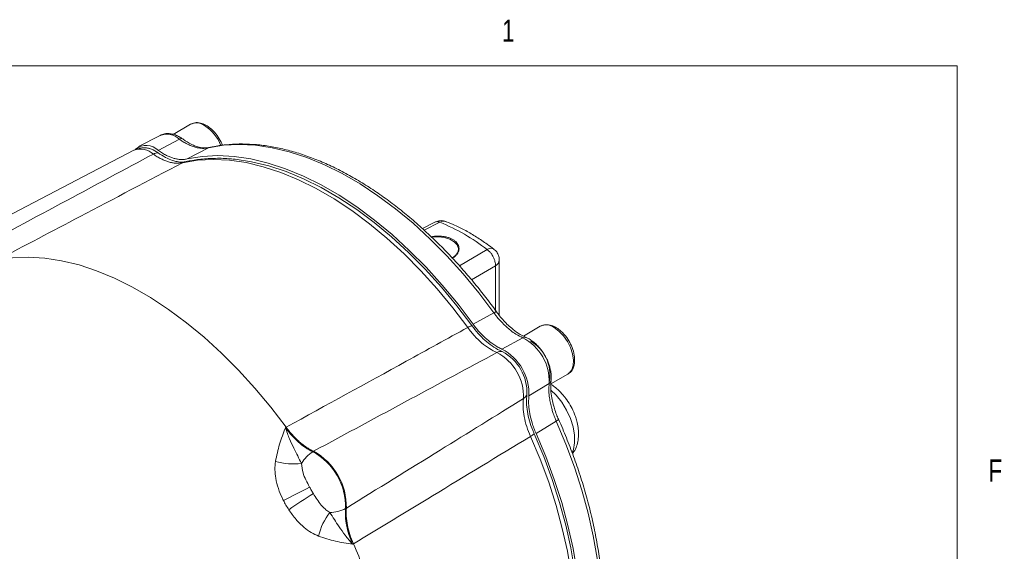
# Model space of a CAD drawing. Header units: inches. Extents: x 0.3 to 33.9, y 0.2 to 21.6.
# Tile 24 of 24: x 29.5 to 33.7, y 19.4 to 21.6. Entities that reach past the tile are written whole.
import ezdxf

# ---------------------------------------------------------------- set-up
doc = ezdxf.new("R2010")
doc.units = ezdxf.units.IN
doc.header["$MEASUREMENT"] = 0
doc.styles.add('SLDTEXTSTYLE0', font='TXT', dxfattribs={"width": 0.75})

msp = doc.modelspace()

# ---------------------------------------------------------------- linework, layer by layer
at = {"color": 7, "linetype": 'Continuous', "lineweight": 0}
for p in [(0.5229, 21.4106), (33.5229, 0.4106)]:
    msp.add_line(p, (33.5229, 21.4106), dxfattribs=at)
at = {"color": 7, "linetype": 'Continuous', "lineweight": 15}
for p, q in [((30.268, 21.1634), (30.1935, 21.1203)), ((30.1384, 21.1159), (30.0471, 21.0683)), ((30.2199, 21.0997), (30.1307, 21.0519)), ((30.0273, 21.0534), (29.2292, 20.6371)), ((30.3433, 21.0633), (30.2533, 21.016)), ((30.3501, 21.065), (30.3433, 21.0633)), ((31.3048, 20.7478), (31.2521, 20.7211)), ((31.5786, 20.3522), (31.5786, 20.5864)), ((31.5555, 20.3635), (31.4673, 20.3152)), ((31.7525, 20.3064), (31.6809, 20.265)), ((31.6789, 20.2574), (31.5898, 20.2096)), ((31.7982, 20.062), (31.8697, 20.1033)), ((31.7905, 20.0641), (31.7046, 20.0108)), ((31.8207, 19.9041), (31.7347, 19.8519)), ((30.6704, 19.876), (30.6735, 19.8779)), ((30.7899, 19.7761), (30.7868, 19.7742)), ((30.926, 19.5332), (30.9292, 19.5349)), ((30.9591, 19.3832), (30.9559, 19.3814))]:
    msp.add_line(p, q, dxfattribs=at)
at = {"color": 8, "linetype": 'Continuous', "lineweight": 15}
for p, q in [((31.3265, 20.7474), (31.26, 20.7139)), ((31.4094, 20.5627), (31.527, 20.6316)), ((31.4608, 20.5034), (31.5625, 20.5628)), ((31.5625, 20.3736), (31.5625, 20.5628))]:
    msp.add_line(p, q, dxfattribs=at)
at = {"color": 7, "linetype": 'Continuous', "lineweight": 15, "flags": 128}
for points in [[(30.3433, 21.0633), (30.4071, 21.0739), (30.4737, 21.0775), (30.5427, 21.0741), (30.6138, 21.0637), (30.6866, 21.0464), (30.7607, 21.0223), (30.8358, 20.9914), (30.9115, 20.954), (30.9873, 20.9102), (31.063, 20.8602), (31.1381, 20.8044), (31.2122, 20.743), (31.285, 20.6762), (31.3561, 20.6045), (31.4251, 20.5283), (31.4917, 20.4478), (31.5555, 20.3635)], [(30.0908, 21.0611), (30.1086, 21.0549), (30.13, 21.0421)], [(31.4445, 20.3009), (31.3808, 20.3851), (31.3143, 20.4654), (31.2453, 20.5416), (31.1743, 20.6132), (31.1016, 20.6798), (31.0275, 20.7412), (30.9525, 20.797), (30.8769, 20.8469), (30.8011, 20.8906), (30.7254, 20.928), (30.6504, 20.9589), (30.5763, 20.983), (30.5036, 21.0003), (30.4326, 21.0107), (30.3636, 21.0142), (30.2971, 21.0106), (30.2334, 21.0001)], [(30.2533, 21.016), (30.3172, 21.0265), (30.3839, 21.0301), (30.453, 21.0266), (30.5242, 21.0162), (30.5971, 20.9988), (30.6713, 20.9746), (30.7465, 20.9436), (30.8223, 20.9062), (30.8983, 20.8623), (30.974, 20.8123), (31.0492, 20.7564), (31.1235, 20.6949), (31.1964, 20.6281), (31.2676, 20.5564), (31.3367, 20.48), (31.4034, 20.3995), (31.4673, 20.3152)], [(30.4492, 21.0152), (30.4565, 21.0145), (30.527, 21.0042), (30.5993, 20.987), (30.6729, 20.963), (30.7475, 20.9323), (30.8226, 20.8951), (30.8979, 20.8517), (30.9731, 20.8021), (31.0476, 20.7467), (31.1212, 20.6857), (31.1935, 20.6194), (31.2641, 20.5483), (31.3326, 20.4726), (31.3987, 20.3927), (31.4621, 20.3091)], [(31.2916, 20.6846), (31.2939, 20.6849), (31.3201, 20.686), (31.3458, 20.6828), (31.3689, 20.6755), (31.3875, 20.6648), (31.4001, 20.6515), (31.4056, 20.6367), (31.4038, 20.6215), (31.3946, 20.6073), (31.3788, 20.5952)], [(30.6735, 19.8779), (30.6086, 19.9626), (30.5411, 20.0436), (30.4711, 20.1203), (30.3991, 20.1924), (30.3255, 20.2596), (30.2505, 20.3215), (30.1745, 20.3777), (30.098, 20.4281), (30.0213, 20.4724), (29.9448, 20.5104), (29.8688, 20.5418), (29.7939, 20.5665), (29.7202, 20.5844), (29.6482, 20.5954), (29.5782, 20.5994), (29.5107, 20.5965), (29.4458, 20.5866)], [(31.8697, 20.1033), (31.8718, 20.1046), (31.875, 20.1069), (31.8861, 20.1208), (31.8926, 20.1399), (31.8939, 20.1631), (31.89, 20.1889), (31.8811, 20.2157), (31.8679, 20.2419), (31.8511, 20.2657), (31.8317, 20.2857), (31.8111, 20.3006)], [(31.7269, 19.8504), (31.7676, 19.7537), (31.8038, 19.6566), (31.835, 19.5594), (31.8614, 19.4627), (31.8826, 19.367), (31.8986, 19.2727), (31.9093, 19.1804), (31.9147, 19.0906), (31.9147, 19.0036), (31.9093, 18.9199), (31.8986, 18.84), (31.8826, 18.7642), (31.8614, 18.693), (31.835, 18.6267), (31.8297, 18.6152)], [(31.7347, 19.8519), (31.7758, 19.7544), (31.8122, 19.6564), (31.8438, 19.5583), (31.8703, 19.4608), (31.8917, 19.3643), (31.9079, 19.2692), (31.9187, 19.1762), (31.9241, 19.0855), (31.9241, 18.9978), (31.9187, 18.9134), (31.9079, 18.8328), (31.8917, 18.7564), (31.8703, 18.6846), (31.8438, 18.6177), (31.8348, 18.5986)]]:
    msp.add_lwpolyline(points, dxfattribs=at)
at = {"color": 8, "linetype": 'Continuous', "lineweight": 15, "flags": 128}
for points in [[(31.8882, 19.7709), (31.8931, 19.7835), (31.8985, 19.8119), (31.8982, 19.8442), (31.8923, 19.8791), (31.8809, 19.915), (31.8646, 19.9504), (31.844, 19.984), (31.82, 20.0142), (31.7982, 20.0359)], [(31.8207, 19.9041), (31.8618, 19.8067), (31.8982, 19.7088), (31.9298, 19.6109), (31.9563, 19.5135), (31.9777, 19.4171), (31.9939, 19.3222), (32.0047, 19.2292), (32.0101, 19.1387), (32.0101, 19.0511), (32.0047, 18.9668), (31.9939, 18.8864), (31.9777, 18.8101), (31.9563, 18.7384), (31.9298, 18.6716), (31.8982, 18.6102), (31.8724, 18.5693)], [(31.8264, 18.6229), (31.8463, 18.6747), (31.8677, 18.7463), (31.8838, 18.8226), (31.8946, 18.903), (31.9, 18.9872), (31.9, 19.0747), (31.8946, 19.1651), (31.8838, 19.258), (31.8677, 19.3528), (31.8463, 19.4491), (31.8198, 19.5465), (31.7884, 19.6443), (31.752, 19.742), (31.711, 19.8393)]]:
    msp.add_lwpolyline(points, dxfattribs=at)
at = {"color": 8, "linetype": 'Continuous', "lineweight": 15}
for centre, radius, start, end in [((30.2926, 21.1125), 0.0565, 52.8951, 115.7945), ((30.2306, 21.007), 0.1786, 21.7832, 57.4553), ((30.1659, 21.0413), 0.0795, 47.2199, 110.2248), ((30.0549, 20.9781), 0.0802, 47.0836, 110.1835), ((30.2515, 20.9655), 0.0391, 102.6791, 117.6398), ((31.343, 20.72), 0.0319, 70.3826, 121.1399), ((31.5428, 20.6121), 0.0251, 60.471, 129.0944), ((31.5495, 20.589), 0.0292, 296.4204, 354.9734), ((31.7771, 20.2555), 0.0565, 52.8951, 115.7945)]:
    msp.add_arc(centre, radius, start, end, dxfattribs=at)
at = {"color": 7, "linetype": 'Continuous', "lineweight": 15}
for centre, radius, start, end in [((30.0788, 21.0003), 0.0732, 44.7886, 128.0733), ((30.1283, 21.0062), 0.036, 87.2583, 121.3878), ((31.0188, 19.9829), 0.824, 51.929, 68.0764), ((31.492, 20.2224), 0.0917, 109.0071, 121.1356), ((31.5829, 20.0731), 0.2078, 357.5132, 62.4868), ((31.6276, 20.1007), 0.1659, 350.5003, 59.3568), ((31.5855, 20.1651), 0.0342, 81.5276, 120.05), ((31.4901, 20.0195), 0.2147, 357.6889, 62.3111), ((31.5006, 20.0256), 0.1954, 357.41, 62.59), ((31.4721, 20.0091), 0.2091, 357.41, 62.59), ((31.6639, 20.0293), 0.0342, 299.9437, 338.4647), ((31.6667, 19.9197), 0.0918, 298.8599, 310.9779), ((30.8723, 19.6435), 0.1562, 123.1956, 148.6362), ((30.6587, 19.5395), 0.2674, 358.6405, 61.3595), ((30.6616, 19.5412), 0.2676, 358.6457, 61.3543), ((30.7026, 19.9833), 0.2611, 253.4216, 278.0052), ((29.6799, 21.632), 2.286, 295.4397, 298.565), ((31.9847, 17.6406), 2.2921, 121.4387, 124.5558), ((30.8556, 19.6726), 0.1562, 271.3629, 296.7994), ((31.0651, 19.3557), 0.2612, 141.998, 166.5762), ((28.6387, 18.3604), 2.5358, 21.2069, 23.7876)]:
    msp.add_arc(centre, radius, start, end, dxfattribs=at)
for points, knots in [([(30.4023, 21.0741), (30.4007, 21.0786), (30.3956, 21.093), (30.38, 21.1175), (30.3594, 21.1408), (30.3368, 21.1576), (30.3149, 21.1679), (30.2901, 21.1721), (30.2756, 21.1664), (30.268, 21.1634)], [0, 0, 0, 0, 0.071971, 0.225292, 0.409544, 0.528829, 0.666877, 0.824026, 1, 1, 1, 1]), ([(30.234, 21.1007), (30.2295, 21.1038), (30.2196, 21.1107), (30.2032, 21.1182), (30.1852, 21.1233), (30.1667, 21.1243), (30.1504, 21.1218), (30.1416, 21.117), (30.1382, 21.1151)], [0, 0, 0, 0, 0.1460591, 0.3246323, 0.5075373, 0.6931847, 0.8820797, 1, 1, 1, 1]), ([(30.2199, 21.0997), (30.2239, 21.0969), (30.2335, 21.0902), (30.2473, 21.0821), (30.263, 21.0744), (30.2791, 21.0677), (30.298, 21.0631), (30.3202, 21.0596), (30.335, 21.0619), (30.3433, 21.0633)], [0, 0, 0, 0, 0.093134, 0.221777, 0.318053, 0.456595, 0.594338, 0.772833, 1, 1, 1, 1]), ([(30.3499, 21.0653), (30.3409, 21.0639), (30.3247, 21.0615), (30.3003, 21.0668), (30.2816, 21.0729), (30.2649, 21.0813), (30.2498, 21.0898), (30.2388, 21.0975), (30.2341, 21.1008)], [0, 0, 0, 0, 0.259046, 0.465773, 0.620947, 0.729269, 0.884383, 1, 1, 1, 1]), ([(31.5668, 20.3675), (31.5646, 20.3706), (31.5483, 20.3937), (31.5158, 20.4361), (31.4689, 20.4947), (31.419, 20.5528), (31.3667, 20.6099), (31.3123, 20.6652), (31.256, 20.7184), (31.1982, 20.7689), (31.1392, 20.8164), (31.0792, 20.8606), (31.0185, 20.9013), (30.9573, 20.9383), (30.8957, 20.9713), (30.8342, 21.0003), (30.7727, 21.025), (30.7116, 21.0453), (30.651, 21.0611), (30.5911, 21.0723), (30.5321, 21.0788), (30.474, 21.0805), (30.4173, 21.0769), (30.3753, 21.0716), (30.3529, 21.0657), (30.3483, 21.0645)], [0, 0, 0, 0, 0.006424, 0.047139, 0.089533, 0.133206, 0.177836, 0.223197, 0.269123, 0.31549, 0.362207, 0.409203, 0.456426, 0.503837, 0.551411, 0.59913, 0.646985, 0.694977, 0.743114, 0.791416, 0.839912, 0.888645, 0.937673, 0.987074, 1, 1, 1, 1]), ([(29.3294, 20.6193), (29.4672, 20.6929), (29.7274, 20.8321), (29.9873, 20.9714), (30.1096, 21.0369)], [0, 0, 0, 0, 0.5296757, 1, 1, 1, 1]), ([(30.0916, 21.0603), (30.0868, 21.0614), (30.0747, 21.0644), (30.0548, 21.0629), (30.0377, 21.0593), (30.0296, 21.0541), (30.0278, 21.053)], [0, 0, 0, 0, 0.224307, 0.567439, 0.902899, 1, 1, 1, 1]), ([(30.2334, 21.0001), (30.2289, 20.9993), (30.22, 20.9977), (30.2056, 20.9977), (30.1904, 20.9995), (30.1747, 21.0032), (30.1587, 21.0088), (30.1426, 21.0162), (30.1261, 21.0254), (30.1151, 21.033), (30.1096, 21.0369)], [0, 0, 0, 0, 0.122352, 0.245715, 0.372298, 0.500002, 0.622352, 0.745715, 0.872297, 1, 1, 1, 1]), ([(30.13, 21.0421), (30.1402, 21.0353), (30.1607, 21.0216), (30.1879, 21.0094), (30.204, 21.0062), (30.2101, 21.005)], [0, 0, 0, 0, 0.374961, 0.760796, 1, 1, 1, 1]), ([(30.1307, 21.0519), (30.1336, 21.0499), (30.1421, 21.0439), (30.1536, 21.0369), (30.1671, 21.0299), (30.1797, 21.0242), (30.1942, 21.0192), (30.2086, 21.0157), (30.2207, 21.014), (30.2306, 21.0136), (30.2384, 21.0138), (30.246, 21.0145), (30.2508, 21.0155), (30.2533, 21.016)], [0, 0, 0, 0, 0.066336, 0.199763, 0.266894, 0.380106, 0.494099, 0.610576, 0.72791, 0.795515, 0.863284, 0.931557, 1, 1, 1, 1]), ([(30.2334, 21.0001), (30.0883, 20.924), (29.8258, 20.7861), (29.5633, 20.6483), (29.4458, 20.5866)], [0, 0, 0, 0, 0.55255, 1, 1, 1, 1]), ([(30.2425, 21.004), (30.241, 21.0035), (30.2358, 21.002), (30.225, 21.0016), (30.2142, 21.0039), (30.2101, 21.0048)], [0, 0, 0, 0, 0.197142, 0.694918, 1, 1, 1, 1]), ([(30.4457, 21.0154), (30.4433, 21.0157), (30.4188, 21.0188), (30.3736, 21.0192), (30.3121, 21.016), (30.269, 21.0093), (30.2467, 21.0044), (30.2429, 21.0036)], [0, 0, 0, 0, 0.034524, 0.344819, 0.653392, 0.941465, 1, 1, 1, 1]), ([(31.3533, 20.7495), (31.3495, 20.751), (31.3394, 20.755), (31.3221, 20.7546), (31.3104, 20.7499), (31.3049, 20.7478)], [0, 0, 0, 0, 0.244101, 0.649995, 1, 1, 1, 1]), ([(31.5551, 20.6336), (31.546, 20.6406), (31.522, 20.6591), (31.4822, 20.6854), (31.4359, 20.7125), (31.3929, 20.7343), (31.3654, 20.7451), (31.3536, 20.7498)], [0, 0, 0, 0, 0.1376845, 0.3652385, 0.5944659, 0.8250877, 1, 1, 1, 1]), ([(31.2898, 20.6858), (31.2914, 20.6861), (31.2986, 20.6876), (31.3117, 20.6886), (31.3288, 20.6886), (31.3449, 20.6869), (31.36, 20.6836), (31.3732, 20.6788), (31.3846, 20.6727), (31.3937, 20.6656), (31.4007, 20.6576), (31.4054, 20.649), (31.4078, 20.6399), (31.4076, 20.6305), (31.4049, 20.6212), (31.3997, 20.6122), (31.3917, 20.6038), (31.3842, 20.5979), (31.3788, 20.5953), (31.3776, 20.5947)], [0, 0, 0, 0, 0.020398, 0.090907, 0.156989, 0.225183, 0.288019, 0.35285, 0.412919, 0.474785, 0.534007, 0.594877, 0.655469, 0.717674, 0.781039, 0.846086, 0.91239, 0.980499, 1, 1, 1, 1]), ([(31.5625, 20.5628), (31.5622, 20.5687), (31.5614, 20.5809), (31.5541, 20.5995), (31.5452, 20.6137), (31.5362, 20.6242), (31.5302, 20.629), (31.527, 20.6316)], [0, 0, 0, 0, 0.241771, 0.499322, 0.700331, 0.837915, 1, 1, 1, 1]), ([(31.5783, 20.5865), (31.5782, 20.5904), (31.578, 20.5997), (31.5725, 20.6142), (31.5646, 20.6267), (31.5572, 20.6317), (31.5547, 20.6334)], [0, 0, 0, 0, 0.21244, 0.511818, 0.837659, 1, 1, 1, 1]), ([(31.5555, 20.3635), (31.5588, 20.359), (31.5669, 20.3483), (31.5791, 20.3337), (31.5935, 20.3183), (31.6088, 20.3032), (31.6281, 20.2876), (31.6516, 20.2704), (31.6691, 20.2621), (31.6789, 20.2574)], [0, 0, 0, 0, 0.093134, 0.221777, 0.318054, 0.456595, 0.594338, 0.772833, 1, 1, 1, 1]), ([(31.6927, 20.2587), (31.6812, 20.2643), (31.6606, 20.2742), (31.6334, 20.2954), (31.6132, 20.3132), (31.5962, 20.3313), (31.5812, 20.3485), (31.5712, 20.3619), (31.5669, 20.3676)], [0, 0, 0, 0, 0.260311, 0.467829, 0.623253, 0.73143, 0.885576, 1, 1, 1, 1]), ([(30.6735, 19.8779), (30.8434, 19.9711), (31.1004, 20.1122), (31.3574, 20.2532), (31.4445, 20.3009)], [0, 0, 0, 0, 0.661168, 1, 1, 1, 1]), ([(31.5683, 20.1948), (31.5577, 20.2), (31.5361, 20.2105), (31.5039, 20.235), (31.4726, 20.2649), (31.454, 20.2888), (31.4445, 20.3009)], [0, 0, 0, 0, 0.245724, 0.500002, 0.745724, 1, 1, 1, 1]), ([(31.4621, 20.3091), (31.4707, 20.2979), (31.4882, 20.2752), (31.5173, 20.2462), (31.5479, 20.2219), (31.5725, 20.2071), (31.5867, 20.2007), (31.5905, 20.199)], [0, 0, 0, 0, 0.225412, 0.457361, 0.682763, 0.914702, 1, 1, 1, 1]), ([(31.4673, 20.3152), (31.4721, 20.3088), (31.4817, 20.296), (31.5008, 20.2742), (31.5251, 20.2505), (31.5505, 20.2311), (31.5723, 20.2178), (31.584, 20.2123), (31.5898, 20.2096)], [0, 0, 0, 0, 0.132853, 0.266978, 0.494109, 0.727831, 0.863246, 1, 1, 1, 1]), ([(31.8725, 20.1058), (31.8769, 20.109), (31.886, 20.1159), (31.8965, 20.1366), (31.9004, 20.1655), (31.8946, 20.1994), (31.8827, 20.2306), (31.8648, 20.2605), (31.8439, 20.2838), (31.8214, 20.3007), (31.7994, 20.3109), (31.7746, 20.3151), (31.7601, 20.3094), (31.7525, 20.3064)], [0, 0, 0, 0, 0.064883, 0.137529, 0.260506, 0.360954, 0.455295, 0.545286, 0.653433, 0.723447, 0.804474, 0.896712, 1, 1, 1, 1]), ([(31.7724, 20.1825), (31.7672, 20.1909), (31.7598, 20.2027), (31.7469, 20.2182), (31.7354, 20.2303), (31.7208, 20.2426), (31.7065, 20.2524), (31.6968, 20.2566), (31.6927, 20.2584)], [0, 0, 0, 0, 0.2488213, 0.350025, 0.5162401, 0.6860796, 0.8663529, 1, 1, 1, 1]), ([(31.5683, 20.1948), (31.4462, 20.1292), (31.1866, 19.9897), (30.9273, 19.8501), (30.7899, 19.7761)], [0, 0, 0, 0, 0.4703254, 1, 1, 1, 1]), ([(31.7982, 20.0755), (31.7987, 20.0804), (31.8001, 20.0916), (31.7984, 20.1102), (31.7947, 20.129), (31.7893, 20.1463), (31.7825, 20.1638), (31.776, 20.1758), (31.7724, 20.1825)], [0, 0, 0, 0, 0.144236, 0.335261, 0.520752, 0.657623, 0.808081, 1, 1, 1, 1]), ([(31.83, 19.912), (31.8271, 19.9185), (31.8205, 19.9339), (31.8132, 19.9555), (31.806, 19.9793), (31.8007, 20.0056), (31.796, 20.0398), (31.7976, 20.0626), (31.7986, 20.0753)], [0, 0, 0, 0, 0.114424, 0.268569, 0.376746, 0.532171, 0.739689, 1, 1, 1, 1]), ([(31.7905, 20.0641), (31.7897, 20.0532), (31.7881, 20.0339), (31.7913, 20.005), (31.7951, 19.9804), (31.8006, 19.9597), (31.8067, 19.9394), (31.8132, 19.9216), (31.8185, 19.9092), (31.8207, 19.9041)], [0, 0, 0, 0, 0.227167, 0.405662, 0.543405, 0.681946, 0.778223, 0.906866, 1, 1, 1, 1]), ([(31.8798, 19.9717), (31.8734, 19.982), (31.8645, 19.9963), (31.8492, 20.0152), (31.8356, 20.0301), (31.8182, 20.0455), (31.8049, 20.0559), (31.7971, 20.0601), (31.796, 20.0607)], [0, 0, 0, 0, 0.283071, 0.394286, 0.578244, 0.766796, 0.967793, 1, 1, 1, 1]), ([(30.9292, 19.5349), (31.0619, 19.6169), (31.3125, 19.7716), (31.5631, 19.9267), (31.681, 19.9996)], [0, 0, 0, 0, 0.5296757, 1, 1, 1, 1]), ([(31.711, 19.8393), (31.7054, 19.8531), (31.694, 19.8811), (31.6838, 19.9228), (31.6785, 19.9633), (31.6802, 19.9874), (31.681, 19.9996)], [0, 0, 0, 0, 0.245724, 0.500002, 0.745724, 1, 1, 1, 1]), ([(31.6957, 20.0167), (31.6949, 20.0055), (31.6932, 19.9827), (31.6972, 19.945), (31.7061, 19.9054), (31.7169, 19.8736), (31.7248, 19.8554), (31.7269, 19.8504)], [0, 0, 0, 0, 0.225412, 0.457361, 0.682763, 0.914702, 1, 1, 1, 1]), ([(31.7046, 20.0108), (31.704, 20.0046), (31.7029, 19.992), (31.7035, 19.9671), (31.7074, 19.9355), (31.7156, 19.9026), (31.7251, 19.8745), (31.7315, 19.8594), (31.7347, 19.8519)], [0, 0, 0, 0, 0.132862, 0.266996, 0.494127, 0.727849, 0.863255, 1, 1, 1, 1]), ([(31.8893, 19.7662), (31.8915, 19.7689), (31.8992, 19.7782), (31.9075, 19.7977), (31.9141, 19.8233), (31.9159, 19.8502), (31.9138, 19.8774), (31.9088, 19.902), (31.9021, 19.9238), (31.8933, 19.9465), (31.885, 19.9621), (31.8798, 19.9717)], [0, 0, 0, 0, 0.052202, 0.178626, 0.309353, 0.439998, 0.563036, 0.685677, 0.775706, 0.861303, 1, 1, 1, 1]), ([(31.8735, 18.5691), (31.881, 18.5799), (31.8995, 18.6062), (31.9249, 18.6529), (31.95, 18.7083), (31.9712, 18.7674), (31.9887, 18.8299), (32.0023, 18.8955), (32.0119, 18.9641), (32.0177, 19.0352), (32.0195, 19.1087), (32.0174, 19.1843), (32.0114, 19.2616), (32.0016, 19.3405), (31.988, 19.4204), (31.9707, 19.5012), (31.9499, 19.5824), (31.9256, 19.6635), (31.8983, 19.744), (31.8681, 19.8228), (31.8452, 19.8787), (31.8317, 19.9079), (31.8298, 19.9119)], [0, 0, 0, 0, 0.0367343, 0.0902656, 0.1438743, 0.1975372, 0.2512309, 0.3049341, 0.3586288, 0.4123001, 0.4659327, 0.5195133, 0.5730294, 0.6264648, 0.6797966, 0.7329904, 0.7859909, 0.8387039, 0.8909542, 0.9423763, 0.992063, 1, 1, 1, 1]), ([(30.6281, 19.7331), (30.6333, 19.7577), (30.641, 19.7948), (30.6573, 19.8411), (30.6659, 19.8643), (30.6703, 19.8759), (30.6704, 19.876)], [0, 0, 0, 0, 0.493398, 0.745029, 0.997453, 1, 1, 1, 1]), ([(30.6704, 19.876), (30.6704, 19.8759), (30.6758, 19.8598), (30.6873, 19.8295), (30.7107, 19.7781), (30.728, 19.7455), (30.739, 19.7248)], [0, 0, 0, 0, 0.00233, 0.278135, 0.541057, 1, 1, 1, 1]), ([(30.6704, 19.876), (30.6708, 19.8753), (30.6794, 19.8636), (30.6972, 19.8417), (30.7255, 19.8139), (30.7558, 19.7903), (30.7764, 19.7796), (30.7868, 19.7742)], [0, 0, 0, 0, 0.014322, 0.253699, 0.500028, 0.74622, 1, 1, 1, 1]), ([(30.6735, 19.8779), (30.6777, 19.8723), (30.6862, 19.8611), (30.6998, 19.8453), (30.7141, 19.8304), (30.7288, 19.8167), (30.7438, 19.8044), (30.7589, 19.7935), (30.7744, 19.7838), (30.7847, 19.7787), (30.7899, 19.7761)], [0, 0, 0, 0, 0.122653, 0.246208, 0.372611, 0.500001, 0.622654, 0.746207, 0.87261, 1, 1, 1, 1]), ([(31.711, 19.8393), (31.5726, 19.7553), (31.3219, 19.6032), (31.0713, 19.4512), (30.9591, 19.3832)], [0, 0, 0, 0, 0.55255, 1, 1, 1, 1]), ([(30.6619, 19.5676), (30.6605, 19.5706), (30.6523, 19.587), (30.6395, 19.6182), (30.629, 19.6591), (30.6246, 19.6982), (30.6269, 19.7213), (30.6281, 19.7331)], [0, 0, 0, 0, 0.054789, 0.306864, 0.566571, 0.779999, 1, 1, 1, 1]), ([(30.739, 19.7248), (30.7403, 19.7113), (30.7425, 19.6879), (30.757, 19.6541), (30.7676, 19.6343), (30.773, 19.6242)], [0, 0, 0, 0, 0.398876, 0.694912, 1, 1, 1, 1]), ([(30.773, 19.6242), (30.7743, 19.6219), (30.7769, 19.6172), (30.781, 19.6101), (30.785, 19.6031), (30.7878, 19.5985), (30.7892, 19.5962)], [0, 0, 0, 0, 0.249854, 0.5, 0.749854, 1, 1, 1, 1]), ([(30.7892, 19.5962), (30.7904, 19.5942), (30.7968, 19.5837), (30.8089, 19.5648), (30.8254, 19.5438), (30.8422, 19.5271), (30.8535, 19.5201), (30.8593, 19.5165)], [0, 0, 0, 0, 0.06151, 0.327969, 0.600279, 0.797253, 1, 1, 1, 1]), ([(30.6846, 19.5283), (30.6826, 19.5315), (30.6785, 19.5379), (30.6727, 19.5476), (30.6671, 19.5575), (30.6637, 19.5643), (30.6619, 19.5676)], [0, 0, 0, 0, 0.2498193, 0.5, 0.7498202, 1, 1, 1, 1]), ([(30.811, 19.4163), (30.8006, 19.421), (30.7793, 19.4305), (30.7469, 19.4543), (30.714, 19.4865), (30.6946, 19.5142), (30.6846, 19.5283)], [0, 0, 0, 0, 0.21336, 0.43352, 0.711269, 1, 1, 1, 1]), ([(30.926, 19.5332), (30.9255, 19.5221), (30.9244, 19.4997), (30.9294, 19.4621), (30.9392, 19.4222), (30.9503, 19.3952), (30.9559, 19.3814)], [0, 0, 0, 0, 0.239385, 0.485722, 0.738731, 1, 1, 1, 1]), ([(30.9292, 19.5349), (30.9287, 19.5236), (30.9278, 19.5005), (30.9331, 19.4625), (30.943, 19.4229), (30.9537, 19.3965), (30.9591, 19.3832)], [0, 0, 0, 0, 0.246215, 0.500001, 0.746214, 1, 1, 1, 1]), ([(30.8593, 19.5165), (30.8717, 19.4966), (30.8913, 19.4653), (30.9241, 19.4193), (30.9446, 19.3942), (30.9558, 19.3815), (30.9559, 19.3814)], [0, 0, 0, 0, 0.458943, 0.721865, 0.99767, 1, 1, 1, 1]), ([(30.9559, 19.3814), (30.9558, 19.3814), (30.9435, 19.3834), (30.9191, 19.3875), (30.8709, 19.3966), (30.8349, 19.4085), (30.811, 19.4163)], [0, 0, 0, 0, 0.002547, 0.254971, 0.506602, 1, 1, 1, 1])]:
    msp.add_open_spline(points, degree=3, knots=knots, dxfattribs=at)
at = {"color": 8, "linetype": 'Continuous', "lineweight": 15}
for points, knots in [([(30.2338, 21.1009), (30.2337, 21.101), (30.2325, 21.1027), (30.2277, 21.1029), (30.2225, 21.1007), (30.2199, 21.0997)], [0, 0, 0, 0, 0.026699, 0.51335, 1, 1, 1, 1]), ([(31.3265, 20.7474), (31.3235, 20.7484), (31.3178, 20.7502), (31.3105, 20.7502), (31.3068, 20.7482), (31.3051, 20.7473)], [0, 0, 0, 0, 0.38597, 0.713589, 1, 1, 1, 1]), ([(31.5665, 20.3673), (31.5665, 20.3675), (31.5664, 20.3684), (31.5628, 20.3674), (31.5579, 20.3648), (31.5555, 20.3635)], [0, 0, 0, 0, 0.164222, 0.582111, 1, 1, 1, 1]), ([(31.6926, 20.2583), (31.6908, 20.259), (31.6867, 20.2607), (31.6817, 20.2586), (31.6789, 20.2574)], [0, 0, 0, 0, 0.437111, 1, 1, 1, 1]), ([(31.7982, 20.0755), (31.7979, 20.0736), (31.7972, 20.0692), (31.793, 20.0659), (31.7905, 20.0641)], [0, 0, 0, 0, 0.438414, 1, 1, 1, 1]), ([(31.8295, 19.9118), (31.8297, 19.9116), (31.8305, 19.9111), (31.8277, 19.9085), (31.8231, 19.9055), (31.8207, 19.9041)], [0, 0, 0, 0, 0.1662353, 0.5831177, 1, 1, 1, 1])]:
    msp.add_open_spline(points, degree=3, knots=knots, dxfattribs=at)

# ---------------------------------------------------------------- texts
at = {"color": 7, "linetype": 'Continuous', "lineweight": 0, "char_height": 0.0938, "attachment_point": 1, "style": 'SLDTEXTSTYLE0'}
for s, insert in [('1', (31.5904, 21.6067)), ('F', (33.6564, 19.7413))]:
    msp.add_mtext(s, dxfattribs=dict(at, insert=insert))

doc.saveas('drawing.dxf')
